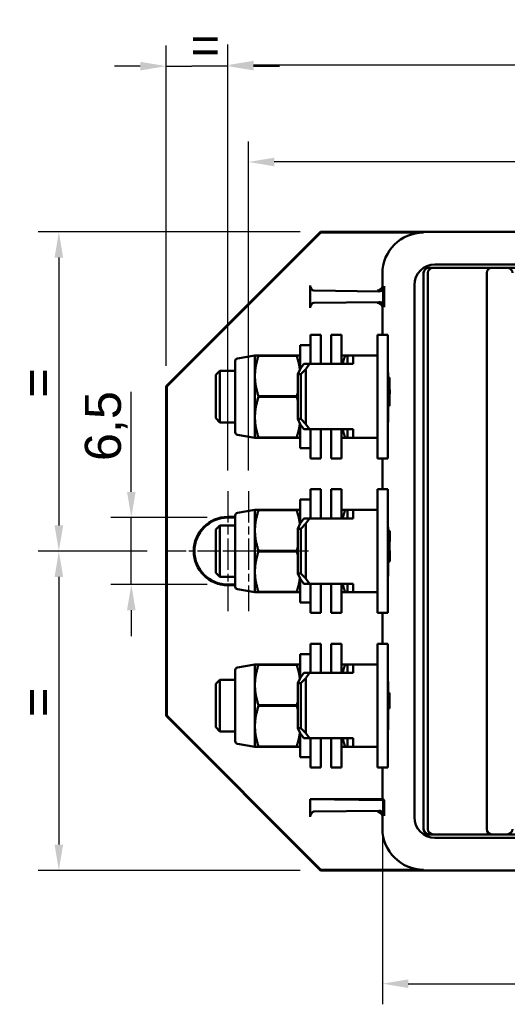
# Model space of a CAD drawing. Header units: millimetres. Extents: x 21 to 365, y 37 to 289.
# Tile 1 of 14: x 21 to 68, y 37 to 132. Entities that reach past the tile are written whole.
import ezdxf

# ---------------------------------------------------------------- set-up
doc = ezdxf.new("R2010")
doc.units = ezdxf.units.MM
doc.linetypes.add('CHAIN', pattern=[0.3543, 0.2362, -0.0295, 0.0591, -0.0295])
doc.linetypes.add('LONG_DASH_DOTTED', pattern=[0.3001, 0.2362, -0.0295, 0.0049, -0.0295])
for name, color, linetype, lineweight in [('Arêtes visibles(GABARIT)', 7, 'Continuous', 50), ('Cotes(GABARIT)', 7, 'Continuous', 25), ('Marque de centre(GABARIT)', 7, 'LONG_DASH_DOTTED', 25)]:
    doc.layers.add(name, color=color, linetype=linetype, lineweight=lineweight)
doc.styles.add('Courant-BSI', font='arial.ttf')
doc.dimstyles.new('MS-Relais', dxfattribs={"dimtxt": 3.5, "dimasz": 2.5, "dimexe": 2, "dimexo": 2, "dimgap": 0.3, "dimtad": 1, "dimtoh": 1, "dimrnd": 1e-08, "dimtxsty": 'Courant-BSI', "dimcen": 0.09, "dimdle": 6, "dimclrd": 7, "dimclre": 7, "dimclrt": 7, "dimazin": 2, "dimtfac": 0.571429, "dimtmove": 0, "dimatfit": 3, "dimfxl": 1, "dimtolj": 1, "dimlwd": 25, "dimlwe": 25, "dimarcsym": 0})

# ---------------------------------------------------------------- blocks, each defined once
blk = doc.blocks.new('*D26')
at = {"layer": 'Cotes(GABARIT)', "color": 7, "linetype": 'Continuous', "lineweight": 25}
for p, q in [((42.902, 88.578), (42.902, 120.535)), ((164.901, 88.579), (164.901, 120.535)), ((162.401, 118.535), (45.402, 118.535))]:
    blk.add_line(p, q, dxfattribs=at)
at = {"layer": 'Cotes(GABARIT)', "color": 7, "linetype": 'Continuous'}
for points in [[(45.402, 118.951), (45.402, 118.118), (42.902, 118.535)], [(162.401, 118.951), (162.401, 118.118), (164.901, 118.535)]]:
    blk.add_solid(points, dxfattribs=at)
at = {"layer": 'Defpoints', "color": 0, "linetype": 'Continuous'}
for p in [(42.902, 118.535), (42.902, 86.578), (164.901, 86.579)]:
    blk.add_point(p, dxfattribs=at)
at = {"layer": 'Cotes(GABARIT)', "color": 7, "linetype": 'Continuous', "lineweight": 25, "insert": (97.443, 122.744), "char_height": 3.5, "attachment_point": 1, "style": 'Courant-BSI'}
blk.add_mtext('\\A1;122{\\H2.000000;±0,3}', dxfattribs=at)
blk = doc.blocks.new('*D27')
at = {"layer": 'Cotes(GABARIT)', "color": 7, "linetype": 'Continuous', "lineweight": 25}
for p, q in [((40.902, 88.578), (40.902, 129.944)), ((166.902, 86.079), (166.902, 129.944)), ((164.402, 127.944), (43.402, 127.944))]:
    blk.add_line(p, q, dxfattribs=at)
at = {"layer": 'Cotes(GABARIT)', "color": 7, "linetype": 'Continuous'}
for points in [[(43.402, 128.361), (43.402, 127.528), (40.902, 127.944)], [(164.402, 128.361), (164.402, 127.528), (166.902, 127.944)]]:
    blk.add_solid(points, dxfattribs=at)
at = {"layer": 'Defpoints', "color": 0, "linetype": 'Continuous'}
for p in [(40.902, 127.944), (40.902, 86.578), (166.902, 84.079)]:
    blk.add_point(p, dxfattribs=at)
at = {"layer": 'Cotes(GABARIT)', "color": 7, "linetype": 'Continuous', "lineweight": 25, "insert": (97.444, 132.154), "char_height": 3.5, "attachment_point": 1, "style": 'Courant-BSI'}
blk.add_mtext('\\A1;126{\\H2.000000;±0,3}', dxfattribs=at)
blk = doc.blocks.new('*D28')
at = {"layer": 'Cotes(GABARIT)', "color": 7, "linetype": 'Continuous', "lineweight": 25}
for p, q in [((34.902, 98.758), (34.902, 129.839)), ((40.902, 88.578), (40.902, 129.839)), ((32.402, 127.839), (29.902, 127.839)), ((34.902, 127.839), (37.402, 127.839)), ((38.402, 127.839), (37.402, 127.839)), ((40.902, 127.839), (38.402, 127.839)), ((43.402, 127.839), (45.902, 127.839))]:
    blk.add_line(p, q, dxfattribs=at)
at = {"layer": 'Cotes(GABARIT)', "color": 7, "linetype": 'Continuous'}
for points in [[(32.402, 128.256), (32.402, 127.423), (34.902, 127.839)], [(43.402, 128.256), (43.402, 127.423), (40.902, 127.839)]]:
    blk.add_solid(points, dxfattribs=at)
at = {"layer": 'Defpoints', "color": 0, "linetype": 'Continuous'}
for p in [(34.902, 127.839), (34.902, 96.758), (40.902, 86.578)]:
    blk.add_point(p, dxfattribs=at)
at = {"layer": 'Cotes(GABARIT)', "color": 7, "linetype": 'Continuous', "lineweight": 25, "insert": (35.931, 131.639), "char_height": 3.5, "attachment_point": 1, "style": 'Courant-BSI'}
blk.add_mtext('\\A1; \\fArial|b0|i0;\\H3.5000;=', dxfattribs=at)
blk = doc.blocks.new('*D30')
at = {"layer": 'Cotes(GABARIT)', "color": 7, "linetype": 'Continuous', "lineweight": 25}
for p, q in [((47.902, 111.758), (22.495, 111.758)), ((24.495, 109.258), (24.495, 83.258)), ((33.082, 80.758), (22.495, 80.758))]:
    blk.add_line(p, q, dxfattribs=at)
at = {"layer": 'Cotes(GABARIT)', "color": 7, "linetype": 'Continuous'}
for points in [[(24.079, 109.258), (24.912, 109.258), (24.495, 111.758)], [(24.079, 83.258), (24.912, 83.258), (24.495, 80.758)]]:
    blk.add_solid(points, dxfattribs=at)
at = {"layer": 'Defpoints', "color": 0, "linetype": 'Continuous'}
for p in [(49.902, 111.758), (24.495, 80.758), (35.082, 80.758)]:
    blk.add_point(p, dxfattribs=at)
at = {"layer": 'Cotes(GABARIT)', "color": 7, "linetype": 'Continuous', "lineweight": 25, "insert": (20.695, 94.288), "char_height": 3.5, "attachment_point": 1, "rotation": 90, "style": 'Courant-BSI'}
blk.add_mtext('\\A1; \\fArial|b0|i0;\\H3.5000;=', dxfattribs=at)
blk = doc.blocks.new('*D31')
at = {"layer": 'Cotes(GABARIT)', "color": 7, "linetype": 'Continuous', "lineweight": 25}
for p, q in [((33.082, 80.758), (22.495, 80.758)), ((24.495, 78.258), (24.495, 52.258)), ((47.902, 49.758), (22.495, 49.758))]:
    blk.add_line(p, q, dxfattribs=at)
at = {"layer": 'Cotes(GABARIT)', "color": 7, "linetype": 'Continuous'}
for points in [[(24.079, 78.258), (24.912, 78.258), (24.495, 80.758)], [(24.079, 52.258), (24.912, 52.258), (24.495, 49.758)]]:
    blk.add_solid(points, dxfattribs=at)
at = {"layer": 'Defpoints', "color": 0, "linetype": 'Continuous'}
for p in [(35.082, 80.758), (24.495, 49.758), (49.902, 49.758)]:
    blk.add_point(p, dxfattribs=at)
at = {"layer": 'Cotes(GABARIT)', "color": 7, "linetype": 'Continuous', "lineweight": 25, "insert": (20.695, 63.288), "char_height": 3.5, "attachment_point": 1, "rotation": 90, "style": 'Courant-BSI'}
blk.add_mtext('\\A1; \\fArial|b0|i0;\\H3.5000;=', dxfattribs=at)
blk = doc.blocks.new('*D32')
at = {"layer": 'Cotes(GABARIT)', "color": 7, "linetype": 'Continuous', "lineweight": 25}
for p, q in [((31.528, 86.508), (31.528, 96.214)), ((38.902, 84.008), (29.528, 84.008)), ((31.528, 77.508), (31.528, 84.008)), ((38.902, 77.508), (29.528, 77.508)), ((31.528, 75.008), (31.528, 72.508))]:
    blk.add_line(p, q, dxfattribs=at)
at = {"layer": 'Cotes(GABARIT)', "color": 7, "linetype": 'Continuous'}
for points in [[(31.111, 86.508), (31.945, 86.508), (31.528, 84.008)], [(31.111, 75.008), (31.945, 75.008), (31.528, 77.508)]]:
    blk.add_solid(points, dxfattribs=at)
at = {"layer": 'Defpoints', "color": 0, "linetype": 'Continuous'}
for p in [(40.902, 84.008), (31.528, 77.508), (40.902, 77.508)]:
    blk.add_point(p, dxfattribs=at)
at = {"layer": 'Cotes(GABARIT)', "color": 7, "linetype": 'Continuous', "lineweight": 25, "insert": (27.021, 89.497), "char_height": 3.5, "attachment_point": 1, "rotation": 90, "style": 'Courant-BSI'}
blk.add_mtext('\\A1;6,5', dxfattribs=at)
blk = doc.blocks.new('*D33')
at = {"layer": 'Cotes(GABARIT)', "color": 7, "linetype": 'Continuous', "lineweight": 25}
for p, q in [((55.902, 54.658), (55.902, 36.758)), ((151.899, 55.158), (151.899, 36.758)), ((58.402, 38.758), (149.399, 38.758))]:
    blk.add_line(p, q, dxfattribs=at)
at = {"layer": 'Cotes(GABARIT)', "color": 7, "linetype": 'Continuous'}
for points in [[(58.402, 39.175), (58.402, 38.342), (55.902, 38.758)], [(149.399, 39.175), (149.399, 38.342), (151.899, 38.758)]]:
    blk.add_solid(points, dxfattribs=at)
at = {"layer": 'Defpoints', "color": 0, "linetype": 'Continuous'}
for p in [(55.902, 56.658), (151.899, 57.158), (151.899, 38.758)]:
    blk.add_point(p, dxfattribs=at)
at = {"layer": 'Cotes(GABARIT)', "color": 7, "linetype": 'Continuous', "lineweight": 25, "insert": (98.637, 42.968), "char_height": 3.5, "attachment_point": 1, "style": 'Courant-BSI'}
blk.add_mtext('\\A1;96{\\H2.000000;±0,3}', dxfattribs=at)

msp = doc.modelspace()

# ---------------------------------------------------------------- linework, layer by layer
at = {"layer": 'Arêtes visibles(GABARIT)'}
for p, q in [((49.902, 111.758), (34.902, 96.758)), ((34.972, 96.729), (49.931, 111.689)), ((157.902, 111.758), (49.902, 111.758)), ((49.902, 111.758), (49.931, 111.689)), ((59.901, 111.689), (49.931, 111.689)), ((60.402, 108.258), (60.815, 108.258)), ((60.815, 108.258), (60.974, 108.258)), ((61.424, 108.258), (60.974, 108.258)), ((146.802, 108.589), (61.002, 108.589)), ((61.424, 108.258), (62.086, 108.258)), ((64.059, 108.258), (62.086, 108.258)), ((66.523, 108.258), (64.059, 108.258)), ((66.523, 108.258), (67.023, 108.258)), ((67.523, 108.258), (67.023, 108.258)), ((67.523, 108.258), (68.023, 108.258)), ((68.916, 108.258), (68.023, 108.258)), ((55.902, 106.558), (55.902, 107.689)), ((59.902, 107.758), (59.902, 53.758)), ((60.315, 107.758), (60.315, 53.758)), ((66.023, 107.758), (66.023, 53.758)), ((48.902, 104.363), (48.902, 106.554)), ((55.989, 106.188), (55.989, 104.728)), ((56.076, 106.471), (56.076, 104.446)), ((59.002, 106.589), (59.002, 54.928)), ((55.566, 105.976), (49.253, 106.054)), ((49.253, 104.863), (55.566, 104.94)), ((55.902, 101.758), (55.902, 104.358)), ((48.925, 98.933), (48.925, 101.758)), ((49.925, 101.758), (48.925, 101.758)), ((49.925, 98.933), (49.925, 101.758)), ((50.925, 98.933), (50.925, 101.758)), ((51.925, 101.758), (50.925, 101.758)), ((51.925, 98.933), (51.925, 101.758)), ((55.425, 101.758), (55.425, 89.758)), ((55.425, 101.758), (56.425, 101.758)), ((56.425, 101.758), (56.425, 89.758)), ((47.925, 98.458), (47.925, 100.758)), ((48.925, 100.758), (47.925, 100.758)), ((41.832, 99.46), (43.525, 99.758)), ((43.525, 97.758), (43.525, 99.758)), ((43.525, 99.758), (43.872, 99.758)), ((43.872, 99.758), (47.579, 99.758)), ((43.872, 99.758), (43.872, 99.726)), ((47.579, 99.726), (43.872, 99.726)), ((47.579, 99.758), (47.925, 99.758)), ((47.579, 99.726), (47.579, 99.758)), ((51.925, 99.758), (52.272, 99.758)), ((52.272, 99.758), (52.504, 99.758)), ((52.272, 99.758), (52.272, 99.726)), ((52.504, 99.726), (52.272, 99.726)), ((52.504, 98.933), (52.504, 99.758)), ((52.504, 99.758), (53.07, 99.758)), ((53.07, 99.758), (53.07, 98.933)), ((54.898, 99.758), (53.07, 99.758)), ((54.898, 99.758), (55.425, 99.758)), ((41.625, 92.303), (41.625, 99.214)), ((48.261, 98.933), (47.908, 98.433)), ((48.827, 98.933), (48.261, 98.933)), ((48.474, 98.433), (48.827, 98.933)), ((53.07, 98.933), (48.827, 98.933)), ((39.726, 97.858), (40.126, 98.258)), ((39.726, 93.658), (39.726, 97.858)), ((40.126, 98.258), (40.126, 93.258)), ((41.625, 98.258), (40.126, 98.258)), ((43.525, 93.758), (43.525, 97.758)), ((47.696, 97.933), (47.908, 98.433)), ((47.696, 97.933), (47.979, 97.933)), ((47.696, 93.583), (47.696, 97.933)), ((48.474, 98.433), (47.979, 97.933)), ((47.979, 97.933), (47.979, 93.583)), ((48.474, 93.083), (48.474, 98.433)), ((56.438, 98.258), (56.425, 98.258)), ((56.48, 96.427), (56.48, 97.613)), ((56.48, 97.613), (56.487, 97.613)), ((56.587, 97.613), (56.487, 97.613)), ((56.487, 97.613), (56.487, 96.427)), ((56.587, 97.613), (56.587, 96.427)), ((34.902, 96.758), (34.902, 64.758)), ((34.902, 96.758), (34.972, 96.729)), ((34.972, 64.787), (34.972, 96.729)), ((43.872, 95.791), (47.579, 95.791)), ((43.872, 95.791), (43.872, 95.726)), ((47.579, 95.726), (43.872, 95.726)), ((47.579, 95.726), (47.579, 95.791)), ((56.459, 96.036), (56.459, 96.427)), ((56.459, 96.427), (56.48, 96.427)), ((56.48, 96.036), (56.459, 96.036)), ((56.48, 94.85), (56.48, 96.036)), ((56.487, 96.427), (56.507, 96.427)), ((56.507, 96.036), (56.487, 96.036)), ((56.487, 96.036), (56.487, 94.85)), ((56.607, 96.427), (56.507, 96.427)), ((56.507, 96.427), (56.507, 96.036)), ((56.607, 96.036), (56.507, 96.036)), ((56.587, 96.036), (56.587, 94.85)), ((56.607, 96.427), (56.607, 96.036)), ((56.487, 94.85), (56.48, 94.85)), ((56.587, 94.85), (56.487, 94.85)), ((43.525, 91.758), (43.525, 93.758)), ((39.726, 93.658), (40.126, 93.258)), ((41.625, 93.258), (40.126, 93.258)), ((47.979, 93.583), (47.696, 93.583)), ((47.908, 93.083), (47.696, 93.583)), ((47.908, 93.083), (48.261, 92.583)), ((47.925, 90.758), (47.925, 93.059)), ((47.979, 93.583), (48.474, 93.083)), ((48.827, 92.583), (48.474, 93.083)), ((56.438, 93.258), (56.425, 93.258)), ((41.832, 92.057), (43.525, 91.758)), ((43.872, 91.791), (47.579, 91.791)), ((43.872, 91.791), (43.872, 91.758)), ((47.579, 91.758), (47.579, 91.791)), ((48.261, 92.583), (48.827, 92.583)), ((48.827, 92.583), (53.07, 92.583)), ((48.925, 89.758), (48.925, 92.583)), ((49.925, 89.758), (49.925, 92.583)), ((50.925, 89.758), (50.925, 92.583)), ((51.925, 89.758), (51.925, 92.583)), ((52.272, 91.791), (52.504, 91.791)), ((52.272, 91.791), (52.272, 91.758)), ((52.504, 91.758), (52.504, 92.583)), ((53.07, 92.583), (53.07, 91.758)), ((43.872, 91.758), (43.525, 91.758)), ((47.579, 91.758), (43.872, 91.758)), ((47.925, 91.758), (47.579, 91.758)), ((52.272, 91.758), (51.925, 91.758)), ((52.504, 91.758), (52.272, 91.758)), ((53.07, 91.758), (52.504, 91.758)), ((53.07, 91.758), (54.898, 91.758)), ((55.425, 91.758), (54.898, 91.758)), ((48.925, 90.758), (47.925, 90.758)), ((49.925, 89.758), (48.925, 89.758)), ((51.925, 89.758), (50.925, 89.758)), ((55.425, 89.758), (56.425, 89.758)), ((55.902, 86.758), (55.902, 89.758)), ((48.925, 83.933), (48.925, 86.758)), ((49.925, 86.758), (48.925, 86.758)), ((49.925, 83.933), (49.925, 86.758)), ((50.925, 83.933), (50.925, 86.758)), ((51.925, 86.758), (50.925, 86.758)), ((51.925, 83.933), (51.925, 86.758)), ((55.425, 86.758), (55.425, 74.758)), ((55.425, 86.758), (56.425, 86.758)), ((56.425, 86.758), (56.425, 74.758)), ((47.925, 83.458), (47.925, 85.758)), ((48.925, 85.758), (47.925, 85.758)), ((41.625, 77.303), (41.625, 84.214)), ((41.832, 84.46), (43.525, 84.758)), ((43.525, 82.758), (43.525, 84.758)), ((43.525, 84.758), (43.872, 84.758)), ((43.872, 84.758), (47.579, 84.758)), ((43.872, 84.758), (43.872, 84.726)), ((47.579, 84.726), (43.872, 84.726)), ((47.579, 84.758), (47.925, 84.758)), ((47.579, 84.726), (47.579, 84.758)), ((51.925, 84.758), (52.272, 84.758)), ((52.272, 84.758), (52.504, 84.758)), ((52.272, 84.758), (52.272, 84.726)), ((52.504, 84.726), (52.272, 84.726)), ((52.504, 83.933), (52.504, 84.758)), ((52.504, 84.758), (53.07, 84.758)), ((53.07, 84.758), (53.07, 83.933)), ((54.898, 84.758), (53.07, 84.758)), ((54.898, 84.758), (55.425, 84.758)), ((39.726, 82.858), (40.126, 83.258)), ((40.126, 83.258), (40.126, 78.258)), ((41.625, 83.258), (40.126, 83.258)), ((40.902, 84.078), (41.625, 84.078)), ((41.625, 84.008), (40.902, 84.008)), ((47.696, 82.933), (47.908, 83.433)), ((48.261, 83.933), (47.908, 83.433)), ((48.474, 83.433), (47.979, 82.933)), ((48.827, 83.933), (48.261, 83.933)), ((48.474, 83.433), (48.827, 83.933)), ((48.474, 78.083), (48.474, 83.433)), ((53.07, 83.933), (48.827, 83.933)), ((56.438, 83.258), (56.425, 83.258)), ((39.726, 78.658), (39.726, 82.858)), ((43.525, 78.758), (43.525, 82.758)), ((47.696, 82.933), (47.979, 82.933)), ((47.696, 78.583), (47.696, 82.933)), ((47.979, 82.933), (47.979, 78.583)), ((56.453, 82.299), (56.453, 82.733)), ((56.453, 82.733), (56.514, 82.733)), ((56.505, 82.299), (56.453, 82.299)), ((56.47, 81.395), (56.505, 82.299)), ((56.614, 82.733), (56.514, 82.733)), ((56.514, 82.733), (56.514, 82.098)), ((56.614, 82.733), (56.614, 82.098)), ((56.47, 81.111), (56.47, 81.395)), ((56.514, 82.098), (56.48, 81.224)), ((56.614, 82.098), (56.514, 82.098)), ((56.614, 82.098), (56.58, 81.224)), ((43.872, 80.791), (47.579, 80.791)), ((43.872, 80.791), (43.872, 80.726)), ((47.579, 80.726), (43.872, 80.726)), ((47.579, 80.726), (47.579, 80.791)), ((56.505, 80.198), (56.47, 81.111)), ((56.58, 81.224), (56.48, 81.224)), ((56.48, 81.224), (56.514, 80.379)), ((56.614, 80.379), (56.514, 80.379)), ((56.514, 80.379), (56.514, 79.733)), ((56.58, 81.224), (56.614, 80.379)), ((56.614, 80.379), (56.614, 79.733)), ((56.453, 80.198), (56.505, 80.198)), ((56.453, 79.733), (56.453, 80.198)), ((56.514, 79.733), (56.453, 79.733)), ((56.614, 79.733), (56.514, 79.733)), ((39.726, 78.658), (40.126, 78.258)), ((43.525, 76.758), (43.525, 78.758)), ((47.979, 78.583), (47.696, 78.583)), ((47.908, 78.083), (47.696, 78.583)), ((47.979, 78.583), (48.474, 78.083)), ((41.625, 78.258), (40.126, 78.258)), ((40.902, 77.508), (41.625, 77.508)), ((41.625, 77.439), (40.902, 77.439)), ((47.908, 78.083), (48.261, 77.583)), ((47.925, 75.758), (47.925, 78.059)), ((48.261, 77.583), (48.827, 77.583)), ((48.827, 77.583), (48.474, 78.083)), ((48.827, 77.583), (53.07, 77.583)), ((48.925, 74.758), (48.925, 77.583)), ((49.925, 74.758), (49.925, 77.583)), ((50.925, 74.758), (50.925, 77.583)), ((51.925, 74.758), (51.925, 77.583)), ((52.504, 76.758), (52.504, 77.583)), ((53.07, 77.583), (53.07, 76.758)), ((56.438, 78.258), (56.425, 78.258)), ((41.832, 77.057), (43.525, 76.758)), ((43.872, 76.758), (43.525, 76.758)), ((43.872, 76.791), (47.579, 76.791)), ((43.872, 76.791), (43.872, 76.758)), ((47.579, 76.758), (43.872, 76.758)), ((47.579, 76.758), (47.579, 76.791)), ((47.925, 76.758), (47.579, 76.758)), ((52.272, 76.758), (51.925, 76.758)), ((52.272, 76.791), (52.504, 76.791)), ((52.272, 76.791), (52.272, 76.758)), ((52.504, 76.758), (52.272, 76.758)), ((53.07, 76.758), (52.504, 76.758)), ((53.07, 76.758), (54.898, 76.758)), ((55.425, 76.758), (54.898, 76.758)), ((48.925, 75.758), (47.925, 75.758)), ((49.925, 74.758), (48.925, 74.758)), ((51.925, 74.758), (50.925, 74.758)), ((55.425, 74.758), (56.425, 74.758)), ((55.902, 71.758), (55.902, 74.758)), ((48.925, 68.933), (48.925, 71.758)), ((49.925, 71.758), (48.925, 71.758)), ((49.925, 68.933), (49.925, 71.758)), ((50.925, 68.933), (50.925, 71.758)), ((51.925, 71.758), (50.925, 71.758)), ((51.925, 68.933), (51.925, 71.758)), ((55.425, 71.758), (55.425, 59.758)), ((55.425, 71.758), (56.425, 71.758)), ((56.425, 71.758), (56.425, 59.758)), ((47.925, 68.458), (47.925, 70.758)), ((48.925, 70.758), (47.925, 70.758)), ((41.625, 62.303), (41.625, 69.214)), ((41.832, 69.46), (43.525, 69.758)), ((43.525, 67.758), (43.525, 69.758)), ((43.525, 69.758), (43.872, 69.758)), ((43.872, 69.758), (47.579, 69.758)), ((43.872, 69.758), (43.872, 69.726)), ((47.579, 69.726), (43.872, 69.726)), ((47.579, 69.758), (47.925, 69.758)), ((47.579, 69.726), (47.579, 69.758)), ((48.261, 68.933), (47.908, 68.433)), ((48.827, 68.933), (48.261, 68.933)), ((48.474, 68.433), (48.827, 68.933)), ((53.07, 68.933), (48.827, 68.933)), ((51.925, 69.758), (52.272, 69.758)), ((52.272, 69.758), (52.504, 69.758)), ((52.272, 69.758), (52.272, 69.726)), ((52.504, 69.726), (52.272, 69.726)), ((52.504, 68.933), (52.504, 69.758)), ((52.504, 69.758), (53.07, 69.758)), ((53.07, 69.758), (53.07, 68.933)), ((54.898, 69.758), (53.07, 69.758)), ((54.898, 69.758), (55.425, 69.758)), ((39.726, 67.858), (40.126, 68.258)), ((40.126, 68.258), (40.126, 63.258)), ((41.625, 68.258), (40.126, 68.258)), ((47.696, 67.933), (47.908, 68.433)), ((47.696, 67.933), (47.979, 67.933)), ((47.696, 63.583), (47.696, 67.933)), ((48.474, 68.433), (47.979, 67.933)), ((47.979, 67.933), (47.979, 63.583)), ((48.474, 63.083), (48.474, 68.433)), ((56.438, 68.258), (56.425, 68.258)), ((39.726, 63.658), (39.726, 67.858)), ((43.525, 63.758), (43.525, 67.758)), ((56.479, 66.988), (56.488, 66.988)), ((56.479, 65.474), (56.479, 66.988)), ((56.588, 66.988), (56.488, 66.988)), ((56.488, 66.988), (56.488, 65.474)), ((56.588, 66.988), (56.588, 65.474)), ((43.872, 65.791), (47.579, 65.791)), ((43.872, 65.791), (43.872, 65.726)), ((47.579, 65.726), (43.872, 65.726)), ((47.579, 65.726), (47.579, 65.791)), ((56.488, 65.474), (56.479, 65.474)), ((56.588, 65.474), (56.488, 65.474)), ((34.902, 64.758), (34.972, 64.787)), ((34.902, 64.758), (49.902, 49.758)), ((49.931, 49.828), (34.972, 64.787)), ((39.726, 63.658), (40.126, 63.258)), ((41.625, 63.258), (40.126, 63.258)), ((43.525, 61.758), (43.525, 63.758)), ((47.979, 63.583), (47.696, 63.583)), ((47.908, 63.083), (47.696, 63.583)), ((47.979, 63.583), (48.474, 63.083)), ((56.438, 63.258), (56.425, 63.258)), ((47.908, 63.083), (48.261, 62.583)), ((47.925, 60.758), (47.925, 63.059)), ((48.261, 62.583), (48.827, 62.583)), ((48.827, 62.583), (48.474, 63.083)), ((48.827, 62.583), (53.07, 62.583)), ((48.925, 59.758), (48.925, 62.583)), ((49.925, 59.758), (49.925, 62.583)), ((50.925, 59.758), (50.925, 62.583)), ((51.925, 59.758), (51.925, 62.583)), ((52.504, 61.758), (52.504, 62.583)), ((53.07, 62.583), (53.07, 61.758)), ((41.832, 62.057), (43.525, 61.758)), ((43.872, 61.758), (43.525, 61.758)), ((43.872, 61.791), (47.579, 61.791)), ((43.872, 61.791), (43.872, 61.758)), ((47.579, 61.758), (43.872, 61.758)), ((47.579, 61.758), (47.579, 61.791)), ((47.925, 61.758), (47.579, 61.758)), ((52.272, 61.758), (51.925, 61.758)), ((52.272, 61.791), (52.504, 61.791)), ((52.272, 61.791), (52.272, 61.758)), ((52.504, 61.758), (52.272, 61.758)), ((53.07, 61.758), (52.504, 61.758)), ((53.07, 61.758), (54.898, 61.758)), ((55.425, 61.758), (54.898, 61.758)), ((48.925, 60.758), (47.925, 60.758)), ((49.925, 59.758), (48.925, 59.758)), ((51.925, 59.758), (50.925, 59.758)), ((55.425, 59.758), (56.425, 59.758)), ((55.902, 56.658), (55.902, 59.758)), ((48.902, 54.963), (48.902, 56.658)), ((55.989, 56.571), (48.902, 56.658)), ((48.902, 56.658), (55.902, 56.658)), ((55.902, 56.658), (56.076, 56.571)), ((55.989, 55.328), (55.989, 56.571)), ((55.989, 56.571), (56.076, 56.571)), ((56.076, 56.571), (56.076, 55.046)), ((49.253, 55.463), (55.566, 55.54)), ((55.902, 53.828), (55.902, 54.958)), ((60.815, 53.258), (60.402, 53.258)), ((60.974, 53.258), (60.815, 53.258)), ((60.974, 53.258), (61.424, 53.258)), ((61.002, 52.928), (146.802, 52.928)), ((62.086, 53.258), (61.424, 53.258)), ((62.086, 53.258), (64.059, 53.258)), ((64.059, 53.258), (66.523, 53.258)), ((67.023, 53.258), (66.523, 53.258)), ((67.023, 53.258), (67.523, 53.258)), ((68.023, 53.258), (67.523, 53.258)), ((68.023, 53.258), (68.916, 53.258)), ((49.902, 49.758), (49.931, 49.828)), ((49.902, 49.758), (157.902, 49.758)), ((59.901, 49.828), (49.931, 49.828))]:
    msp.add_line(p, q, dxfattribs=at)
at = {"layer": 'Arêtes visibles(GABARIT)', "flags": 128}
for points in [[(43.872, 99.726), (43.843, 99.635), (43.815, 99.546), (43.788, 99.458), (43.763, 99.372), (43.74, 99.286), (43.718, 99.201), (43.697, 99.117), (43.677, 99.033), (43.658, 98.951), (43.641, 98.869), (43.625, 98.788), (43.61, 98.707), (43.597, 98.627), (43.584, 98.547), (43.573, 98.467), (43.563, 98.388), (43.554, 98.309), (43.547, 98.231), (43.54, 98.152), (43.535, 98.073), (43.531, 97.995), (43.528, 97.916), (43.526, 97.837), (43.525, 97.758)], [(47.888, 98.386), (47.881, 98.439), (47.874, 98.492), (47.867, 98.545), (47.858, 98.598), (47.85, 98.652), (47.841, 98.705), (47.831, 98.759), (47.821, 98.813), (47.81, 98.868), (47.798, 98.922), (47.787, 98.977), (47.774, 99.032), (47.761, 99.088), (47.748, 99.144), (47.733, 99.2), (47.719, 99.256), (47.703, 99.313), (47.687, 99.371), (47.671, 99.429), (47.654, 99.487), (47.636, 99.546), (47.618, 99.605), (47.599, 99.665), (47.579, 99.726)], [(52.272, 99.726), (52.26, 99.691), (52.249, 99.656), (52.238, 99.622), (52.228, 99.587), (52.217, 99.553), (52.207, 99.519), (52.197, 99.486), (52.187, 99.452), (52.177, 99.419), (52.167, 99.385), (52.158, 99.352), (52.149, 99.319), (52.14, 99.286), (52.131, 99.254), (52.123, 99.221), (52.114, 99.189), (52.106, 99.156), (52.098, 99.124), (52.091, 99.092), (52.083, 99.06), (52.076, 99.028), (52.068, 98.997), (52.061, 98.965), (52.055, 98.933)], [(43.525, 97.758), (43.526, 97.679), (43.528, 97.601), (43.531, 97.522), (43.535, 97.443), (43.54, 97.365), (43.547, 97.286), (43.554, 97.207), (43.563, 97.128), (43.573, 97.049), (43.584, 96.97), (43.597, 96.89), (43.61, 96.81), (43.625, 96.729), (43.641, 96.648), (43.658, 96.566), (43.677, 96.483), (43.697, 96.4), (43.718, 96.316), (43.74, 96.231), (43.763, 96.145), (43.788, 96.058), (43.815, 95.97), (43.843, 95.881), (43.872, 95.791)], [(43.872, 95.726), (43.843, 95.635), (43.815, 95.546), (43.788, 95.458), (43.763, 95.372), (43.74, 95.286), (43.718, 95.201), (43.697, 95.117), (43.677, 95.033), (43.658, 94.951), (43.641, 94.869), (43.625, 94.788), (43.61, 94.707), (43.597, 94.627), (43.584, 94.547), (43.573, 94.467), (43.563, 94.388), (43.554, 94.309), (43.547, 94.231), (43.54, 94.152), (43.535, 94.073), (43.531, 93.995), (43.528, 93.916), (43.526, 93.837), (43.525, 93.758)], [(47.579, 95.791), (47.584, 95.808), (47.59, 95.824), (47.595, 95.84), (47.6, 95.857), (47.605, 95.873), (47.611, 95.889), (47.616, 95.906), (47.621, 95.922), (47.626, 95.938), (47.631, 95.954), (47.636, 95.97), (47.641, 95.986), (47.645, 96.002), (47.65, 96.018), (47.655, 96.034), (47.66, 96.05), (47.664, 96.066), (47.669, 96.081), (47.674, 96.097), (47.678, 96.113), (47.683, 96.129), (47.687, 96.144), (47.691, 96.16), (47.696, 96.176)], [(47.696, 95.341), (47.691, 95.357), (47.687, 95.372), (47.683, 95.388), (47.678, 95.404), (47.674, 95.42), (47.669, 95.435), (47.664, 95.451), (47.66, 95.467), (47.655, 95.483), (47.65, 95.499), (47.645, 95.515), (47.641, 95.531), (47.636, 95.547), (47.631, 95.563), (47.626, 95.579), (47.621, 95.595), (47.616, 95.611), (47.611, 95.627), (47.605, 95.644), (47.6, 95.66), (47.595, 95.676), (47.59, 95.693), (47.584, 95.709), (47.579, 95.726)], [(43.525, 93.758), (43.526, 93.679), (43.528, 93.601), (43.531, 93.522), (43.535, 93.443), (43.54, 93.365), (43.547, 93.286), (43.554, 93.207), (43.563, 93.128), (43.573, 93.049), (43.584, 92.97), (43.597, 92.89), (43.61, 92.81), (43.625, 92.729), (43.641, 92.648), (43.658, 92.566), (43.677, 92.483), (43.697, 92.4), (43.718, 92.316), (43.74, 92.231), (43.763, 92.145), (43.788, 92.058), (43.815, 91.97), (43.843, 91.881), (43.872, 91.791)], [(47.579, 91.791), (47.599, 91.852), (47.618, 91.911), (47.636, 91.971), (47.654, 92.03), (47.671, 92.088), (47.687, 92.146), (47.703, 92.203), (47.719, 92.26), (47.733, 92.317), (47.748, 92.373), (47.761, 92.429), (47.774, 92.484), (47.787, 92.54), (47.798, 92.595), (47.81, 92.649), (47.821, 92.703), (47.831, 92.758), (47.841, 92.811), (47.85, 92.865), (47.858, 92.919), (47.867, 92.972), (47.874, 93.025), (47.881, 93.078), (47.888, 93.131)], [(52.055, 92.583), (52.061, 92.552), (52.068, 92.52), (52.076, 92.488), (52.083, 92.457), (52.091, 92.425), (52.098, 92.393), (52.106, 92.36), (52.114, 92.328), (52.123, 92.296), (52.131, 92.263), (52.14, 92.23), (52.149, 92.197), (52.158, 92.164), (52.167, 92.131), (52.177, 92.098), (52.187, 92.065), (52.197, 92.031), (52.207, 91.997), (52.217, 91.963), (52.228, 91.929), (52.238, 91.895), (52.249, 91.861), (52.26, 91.826), (52.272, 91.791)], [(43.872, 84.726), (43.843, 84.635), (43.815, 84.546), (43.788, 84.458), (43.763, 84.372), (43.74, 84.286), (43.718, 84.201), (43.697, 84.117), (43.677, 84.033), (43.658, 83.951), (43.641, 83.869), (43.625, 83.788), (43.61, 83.707), (43.597, 83.627), (43.584, 83.547), (43.573, 83.467), (43.563, 83.388), (43.554, 83.309), (43.547, 83.231), (43.54, 83.152), (43.535, 83.073), (43.531, 82.995), (43.528, 82.916), (43.526, 82.837), (43.525, 82.758)], [(47.888, 83.386), (47.881, 83.439), (47.874, 83.492), (47.867, 83.545), (47.858, 83.598), (47.85, 83.652), (47.841, 83.705), (47.831, 83.759), (47.821, 83.813), (47.81, 83.868), (47.798, 83.922), (47.787, 83.977), (47.774, 84.032), (47.761, 84.088), (47.748, 84.144), (47.733, 84.2), (47.719, 84.256), (47.703, 84.313), (47.687, 84.371), (47.671, 84.429), (47.654, 84.487), (47.636, 84.546), (47.618, 84.605), (47.599, 84.665), (47.579, 84.726)], [(52.272, 84.726), (52.26, 84.691), (52.249, 84.656), (52.238, 84.622), (52.228, 84.587), (52.217, 84.553), (52.207, 84.519), (52.197, 84.486), (52.187, 84.452), (52.177, 84.419), (52.167, 84.385), (52.158, 84.352), (52.149, 84.319), (52.14, 84.286), (52.131, 84.254), (52.123, 84.221), (52.114, 84.189), (52.106, 84.156), (52.098, 84.124), (52.091, 84.092), (52.083, 84.06), (52.076, 84.028), (52.068, 83.997), (52.061, 83.965), (52.055, 83.933)], [(43.525, 82.758), (43.526, 82.679), (43.528, 82.601), (43.531, 82.522), (43.535, 82.443), (43.54, 82.365), (43.547, 82.286), (43.554, 82.207), (43.563, 82.128), (43.573, 82.049), (43.584, 81.97), (43.597, 81.89), (43.61, 81.81), (43.625, 81.729), (43.641, 81.648), (43.658, 81.566), (43.677, 81.483), (43.697, 81.4), (43.718, 81.316), (43.74, 81.231), (43.763, 81.145), (43.788, 81.058), (43.815, 80.97), (43.843, 80.881), (43.872, 80.791)], [(43.872, 80.726), (43.843, 80.635), (43.815, 80.546), (43.788, 80.458), (43.763, 80.372), (43.74, 80.286), (43.718, 80.201), (43.697, 80.117), (43.677, 80.033), (43.658, 79.951), (43.641, 79.869), (43.625, 79.788), (43.61, 79.707), (43.597, 79.627), (43.584, 79.547), (43.573, 79.467), (43.563, 79.388), (43.554, 79.309), (43.547, 79.231), (43.54, 79.152), (43.535, 79.073), (43.531, 78.995), (43.528, 78.916), (43.526, 78.837), (43.525, 78.758)], [(47.579, 80.791), (47.584, 80.808), (47.59, 80.824), (47.595, 80.84), (47.6, 80.857), (47.605, 80.873), (47.611, 80.889), (47.616, 80.906), (47.621, 80.922), (47.626, 80.938), (47.631, 80.954), (47.636, 80.97), (47.641, 80.986), (47.645, 81.002), (47.65, 81.018), (47.655, 81.034), (47.66, 81.05), (47.664, 81.066), (47.669, 81.081), (47.674, 81.097), (47.678, 81.113), (47.683, 81.129), (47.687, 81.144), (47.691, 81.16), (47.696, 81.176)], [(47.696, 80.341), (47.691, 80.357), (47.687, 80.372), (47.683, 80.388), (47.678, 80.404), (47.674, 80.42), (47.669, 80.435), (47.664, 80.451), (47.66, 80.467), (47.655, 80.483), (47.65, 80.499), (47.645, 80.515), (47.641, 80.531), (47.636, 80.547), (47.631, 80.563), (47.626, 80.579), (47.621, 80.595), (47.616, 80.611), (47.611, 80.627), (47.605, 80.644), (47.6, 80.66), (47.595, 80.676), (47.59, 80.693), (47.584, 80.709), (47.579, 80.726)], [(43.525, 78.758), (43.526, 78.679), (43.528, 78.601), (43.531, 78.522), (43.535, 78.443), (43.54, 78.365), (43.547, 78.286), (43.554, 78.207), (43.563, 78.128), (43.573, 78.049), (43.584, 77.97), (43.597, 77.89), (43.61, 77.81), (43.625, 77.729), (43.641, 77.648), (43.658, 77.566), (43.677, 77.483), (43.697, 77.4), (43.718, 77.316), (43.74, 77.231), (43.763, 77.145), (43.788, 77.058), (43.815, 76.97), (43.843, 76.881), (43.872, 76.791)], [(47.579, 76.791), (47.599, 76.852), (47.618, 76.911), (47.636, 76.971), (47.654, 77.03), (47.671, 77.088), (47.687, 77.146), (47.703, 77.203), (47.719, 77.26), (47.733, 77.317), (47.748, 77.373), (47.761, 77.429), (47.774, 77.484), (47.787, 77.54), (47.798, 77.595), (47.81, 77.649), (47.821, 77.703), (47.831, 77.758), (47.841, 77.811), (47.85, 77.865), (47.858, 77.919), (47.867, 77.972), (47.874, 78.025), (47.881, 78.078), (47.888, 78.131)], [(52.055, 77.583), (52.061, 77.552), (52.068, 77.52), (52.076, 77.488), (52.083, 77.457), (52.091, 77.425), (52.098, 77.393), (52.106, 77.36), (52.114, 77.328), (52.123, 77.296), (52.131, 77.263), (52.14, 77.23), (52.149, 77.197), (52.158, 77.164), (52.167, 77.131), (52.177, 77.098), (52.187, 77.065), (52.197, 77.031), (52.207, 76.997), (52.217, 76.963), (52.228, 76.929), (52.238, 76.895), (52.249, 76.861), (52.26, 76.826), (52.272, 76.791)], [(43.872, 69.726), (43.843, 69.635), (43.815, 69.546), (43.788, 69.458), (43.763, 69.372), (43.74, 69.286), (43.718, 69.201), (43.697, 69.117), (43.677, 69.033), (43.658, 68.951), (43.641, 68.869), (43.625, 68.788), (43.61, 68.707), (43.597, 68.627), (43.584, 68.547), (43.573, 68.467), (43.563, 68.388), (43.554, 68.309), (43.547, 68.231), (43.54, 68.152), (43.535, 68.073), (43.531, 67.995), (43.528, 67.916), (43.526, 67.837), (43.525, 67.758)], [(47.888, 68.386), (47.881, 68.439), (47.874, 68.492), (47.867, 68.545), (47.858, 68.598), (47.85, 68.652), (47.841, 68.705), (47.831, 68.759), (47.821, 68.813), (47.81, 68.868), (47.798, 68.922), (47.787, 68.977), (47.774, 69.032), (47.761, 69.088), (47.748, 69.144), (47.733, 69.2), (47.719, 69.256), (47.703, 69.313), (47.687, 69.371), (47.671, 69.429), (47.654, 69.487), (47.636, 69.546), (47.618, 69.605), (47.599, 69.665), (47.579, 69.726)], [(52.272, 69.726), (52.26, 69.691), (52.249, 69.656), (52.238, 69.622), (52.228, 69.587), (52.217, 69.553), (52.207, 69.519), (52.197, 69.486), (52.187, 69.452), (52.177, 69.419), (52.167, 69.385), (52.158, 69.352), (52.149, 69.319), (52.14, 69.286), (52.131, 69.254), (52.123, 69.221), (52.114, 69.189), (52.106, 69.156), (52.098, 69.124), (52.091, 69.092), (52.083, 69.06), (52.076, 69.028), (52.068, 68.997), (52.061, 68.965), (52.055, 68.933)], [(43.525, 67.758), (43.526, 67.679), (43.528, 67.601), (43.531, 67.522), (43.535, 67.443), (43.54, 67.365), (43.547, 67.286), (43.554, 67.207), (43.563, 67.128), (43.573, 67.049), (43.584, 66.97), (43.597, 66.89), (43.61, 66.81), (43.625, 66.729), (43.641, 66.648), (43.658, 66.566), (43.677, 66.483), (43.697, 66.4), (43.718, 66.316), (43.74, 66.231), (43.763, 66.145), (43.788, 66.058), (43.815, 65.97), (43.843, 65.881), (43.872, 65.791)], [(47.579, 65.791), (47.584, 65.808), (47.59, 65.824), (47.595, 65.84), (47.6, 65.857), (47.605, 65.873), (47.611, 65.889), (47.616, 65.906), (47.621, 65.922), (47.626, 65.938), (47.631, 65.954), (47.636, 65.97), (47.641, 65.986), (47.645, 66.002), (47.65, 66.018), (47.655, 66.034), (47.66, 66.05), (47.664, 66.066), (47.669, 66.081), (47.674, 66.097), (47.678, 66.113), (47.683, 66.129), (47.687, 66.144), (47.691, 66.16), (47.696, 66.176)], [(43.872, 65.726), (43.843, 65.635), (43.815, 65.546), (43.788, 65.458), (43.763, 65.372), (43.74, 65.286), (43.718, 65.201), (43.697, 65.117), (43.677, 65.033), (43.658, 64.951), (43.641, 64.869), (43.625, 64.788), (43.61, 64.707), (43.597, 64.627), (43.584, 64.547), (43.573, 64.467), (43.563, 64.388), (43.554, 64.309), (43.547, 64.231), (43.54, 64.152), (43.535, 64.073), (43.531, 63.995), (43.528, 63.916), (43.526, 63.837), (43.525, 63.758)], [(47.696, 65.341), (47.691, 65.357), (47.687, 65.372), (47.683, 65.388), (47.678, 65.404), (47.674, 65.42), (47.669, 65.435), (47.664, 65.451), (47.66, 65.467), (47.655, 65.483), (47.65, 65.499), (47.645, 65.515), (47.641, 65.531), (47.636, 65.547), (47.631, 65.563), (47.626, 65.579), (47.621, 65.595), (47.616, 65.611), (47.611, 65.627), (47.605, 65.644), (47.6, 65.66), (47.595, 65.676), (47.59, 65.693), (47.584, 65.709), (47.579, 65.726)], [(43.525, 63.758), (43.526, 63.679), (43.528, 63.601), (43.531, 63.522), (43.535, 63.443), (43.54, 63.365), (43.547, 63.286), (43.554, 63.207), (43.563, 63.128), (43.573, 63.049), (43.584, 62.97), (43.597, 62.89), (43.61, 62.81), (43.625, 62.729), (43.641, 62.648), (43.658, 62.566), (43.677, 62.483), (43.697, 62.4), (43.718, 62.316), (43.74, 62.231), (43.763, 62.145), (43.788, 62.058), (43.815, 61.97), (43.843, 61.881), (43.872, 61.791)], [(47.579, 61.791), (47.599, 61.852), (47.618, 61.911), (47.636, 61.971), (47.654, 62.03), (47.671, 62.088), (47.687, 62.146), (47.703, 62.203), (47.719, 62.26), (47.733, 62.317), (47.748, 62.373), (47.761, 62.429), (47.774, 62.484), (47.787, 62.54), (47.798, 62.595), (47.81, 62.649), (47.821, 62.703), (47.831, 62.758), (47.841, 62.811), (47.85, 62.865), (47.858, 62.919), (47.867, 62.972), (47.874, 63.025), (47.881, 63.078), (47.888, 63.131)], [(52.055, 62.583), (52.061, 62.552), (52.068, 62.52), (52.076, 62.488), (52.083, 62.457), (52.091, 62.425), (52.098, 62.393), (52.106, 62.36), (52.114, 62.328), (52.123, 62.296), (52.131, 62.263), (52.14, 62.23), (52.149, 62.197), (52.158, 62.164), (52.167, 62.131), (52.177, 62.098), (52.187, 62.065), (52.197, 62.031), (52.207, 61.997), (52.217, 61.963), (52.228, 61.929), (52.238, 61.895), (52.249, 61.861), (52.26, 61.826), (52.272, 61.791)]]:
    msp.add_lwpolyline(points, dxfattribs=at)
at = {"layer": 'Arêtes visibles(GABARIT)'}
for centre, radius, start, end in [((61.002, 106.589), 2, 90, 180), ((60.402, 107.758), 0.5, 90, 180), ((60.815, 107.758), 0.5, 90, 180), ((66.523, 107.758), 0.5, 90, 180), ((68.023, 107.758), 0.5, 0, 90), ((41.875, 99.214), 0.25, 100, 180), ((41.875, 92.303), 0.25, 180, 260), ((41.875, 84.214), 0.25, 100, 180), ((40.902, 80.758), 3.32, 90, 270), ((40.902, 80.758), 3.25, 90, 270), ((41.875, 77.303), 0.25, 180, 260), ((41.875, 69.214), 0.25, 100, 180), ((41.875, 62.303), 0.25, 180, 260), ((61.002, 54.928), 2, 180, 270), ((60.402, 53.758), 0.5, 180, 270), ((60.815, 53.758), 0.5, 180, 270), ((66.523, 53.758), 0.5, 180, 270), ((68.023, 53.758), 0.5, 270, 0)]:
    msp.add_arc(centre, radius, start, end, dxfattribs=at)
for centre, major_axis, ratio, start_param, end_param in [((59.902, 107.688), (-2.829, 2.829), 0.999695, 5.497939, 7.068431), ((49.256, 106.554), (0, -0.5), 0.7087, 4.712389, 6.274459), ((55.41, 106.554), (-0.115, -0.487), 0.980675, 0.23621, 1.79828), ((55.566, 106.476), (0.499, -0.12), 0.972339, 4.942694, 5.912612), ((55.402, 106.558), (0.447, -0.224), 0.99981, 0.454967, 0.463541), ((55.576, 106.471), (0.447, -0.224), 0.99981, 6.146, 6.746726), ((49.256, 104.363), (0, -0.5), 0.7087, 3.150319, 4.712389), ((55.41, 104.363), (-0.115, 0.487), 0.980675, 4.484906, 6.046975), ((55.566, 104.44), (0.499, 0.12), 0.972339, 0.370574, 1.340492), ((55.402, 104.358), (0.447, 0.224), 0.99981, 5.819644, 5.828219), ((55.576, 104.446), (0.447, 0.224), 0.99981, 5.819644, 6.42037), ((56.425, 95.758), (0, -2.6), 0.017455, 1.830976, 3.141593), ((56.425, 95.758), (0, -2.6), 0.017455, 0, 1.677712), ((56.425, 80.758), (0, -2.6), 0.017455, 2.433506, 3.141593), ((56.425, 80.758), (0, -2.6), 0.017455, 1.78812, 2.205206), ((56.425, 80.758), (0, -2.6), 0.017455, 1.353444, 1.700012), ((56.425, 80.758), (0, -2.6), 0.017455, 0, 1.165218), ((56.425, 65.758), (0, -2.6), 0.017455, 0, 3.141593), ((49.256, 54.963), (0, -0.5), 0.7087, 3.150319, 4.712389), ((55.41, 54.963), (-0.115, 0.487), 0.980675, 4.484906, 6.046975), ((55.566, 55.04), (0.499, 0.12), 0.972339, 0.370574, 1.340492), ((55.402, 54.958), (0.447, 0.224), 0.99981, 5.819644, 5.828219), ((55.576, 55.046), (0.447, 0.224), 0.99981, 5.819644, 6.42037), ((59.902, 53.829), (-2.829, -2.829), 0.999695, 5.497939, 7.068431)]:
    msp.add_ellipse(centre, major_axis=major_axis, ratio=ratio, start_param=start_param, end_param=end_param, dxfattribs=at)
at = {"layer": 'Marque de centre(GABARIT)', "linetype": 'CHAIN', "ltscale": 12.933955}
for p, q in [((40.902, 86.578), (40.902, 74.939)), ((42.902, 86.578), (42.902, 74.939))]:
    msp.add_line(p, q, dxfattribs=at)
at = {"layer": 'Marque de centre(GABARIT)', "linetype": 'CHAIN', "ltscale": 9.244946}
for p, q in [((43.402, 80.758), (35.082, 80.758)), ((48.722, 80.758), (40.402, 80.758))]:
    msp.add_line(p, q, dxfattribs=at)

# ---------------------------------------------------------------- dimensions: what is measured, and where the dimension line sits
at = {"layer": 'Cotes(GABARIT)', "color": 7, "linetype": 'Continuous', "lineweight": 25}
for base, p1, p2, angle, override, picture, middle in [((40.902, 127.944), (166.902, 84.079), (40.902, 86.578), 180, {"dimgap": 0.3, "dimtoh": 0, "dimdec": 2, "dimtol": 1, "dimlim": 0, "dimtp": 0.3, "dimtm": 0.3, "dimtdec": 2, "dimtofl": 0, "dimatfit": 1}, '*D27', (103.902, 127.944)), ((42.902, 118.535), (164.901, 86.579), (42.902, 86.578), 180, {"dimgap": 0.3, "dimtoh": 0, "dimdec": 2, "dimtol": 1, "dimlim": 0, "dimtp": 0.3, "dimtm": 0.3, "dimtdec": 2, "dimtofl": 0, "dimatfit": 1}, '*D26', (103.901, 118.535)), ((31.528, 77.508), (40.902, 84.008), (40.902, 77.508), 90, {"dimtoh": 0, "dimdec": 2, "dimtp": 0, "dimtm": 0, "dimtdec": 2, "dimtofl": 1, "dimatfit": 1}, '*D32', (31.528, 92.706)), ((151.899, 38.758), (55.902, 56.658), (151.899, 57.158), 0, {"dimgap": 0.3, "dimtoh": 0, "dimdec": 2, "dimtol": 1, "dimlim": 0, "dimtp": 0.3, "dimtm": 0.3, "dimtdec": 2, "dimtofl": 0, "dimatfit": 1}, '*D33', (103.9, 38.758))]:
    dim = msp.add_linear_dim(base=base, p1=p1, p2=p2, angle=angle, dimstyle='MS-Relais', override=override, dxfattribs=at)
    dim.commit()
    dim.dimension.update_dxf_attribs({"geometry": picture, "text_midpoint": middle, "dimtype": 160})
for base, p1, p2, angle, override, picture, middle in [((34.902, 127.839), (40.902, 86.578), (34.902, 96.758), 180, {"dimtoh": 0, "dimdec": 2, "dimtp": 0, "dimtm": 0, "dimtdec": 2, "dimtofl": 0}, '*D28', (37.902, 127.839)), ((24.495, 80.758), (49.902, 111.758), (35.082, 80.758), 90, {"dimtoh": 0, "dimdec": 2, "dimtp": 0, "dimtm": 0, "dimtdec": 2, "dimtofl": 0, "dimatfit": 1}, '*D30', (24.495, 96.258)), ((24.495, 49.758), (35.082, 80.758), (49.902, 49.758), 90, {"dimtoh": 0, "dimdec": 2, "dimtp": 0, "dimtm": 0, "dimtdec": 2, "dimtofl": 0, "dimatfit": 1}, '*D31', (24.495, 65.258))]:
    dim = msp.add_linear_dim(base=base, p1=p1, p2=p2, angle=angle, text=' \\fArial|b0|i0;\\H3.5000;=', dimstyle='MS-Relais', override=override, dxfattribs=at)
    dim.commit()
    dim.dimension.update_dxf_attribs({"geometry": picture, "text_midpoint": middle, "dimtype": 160})

doc.saveas('drawing.dxf')
